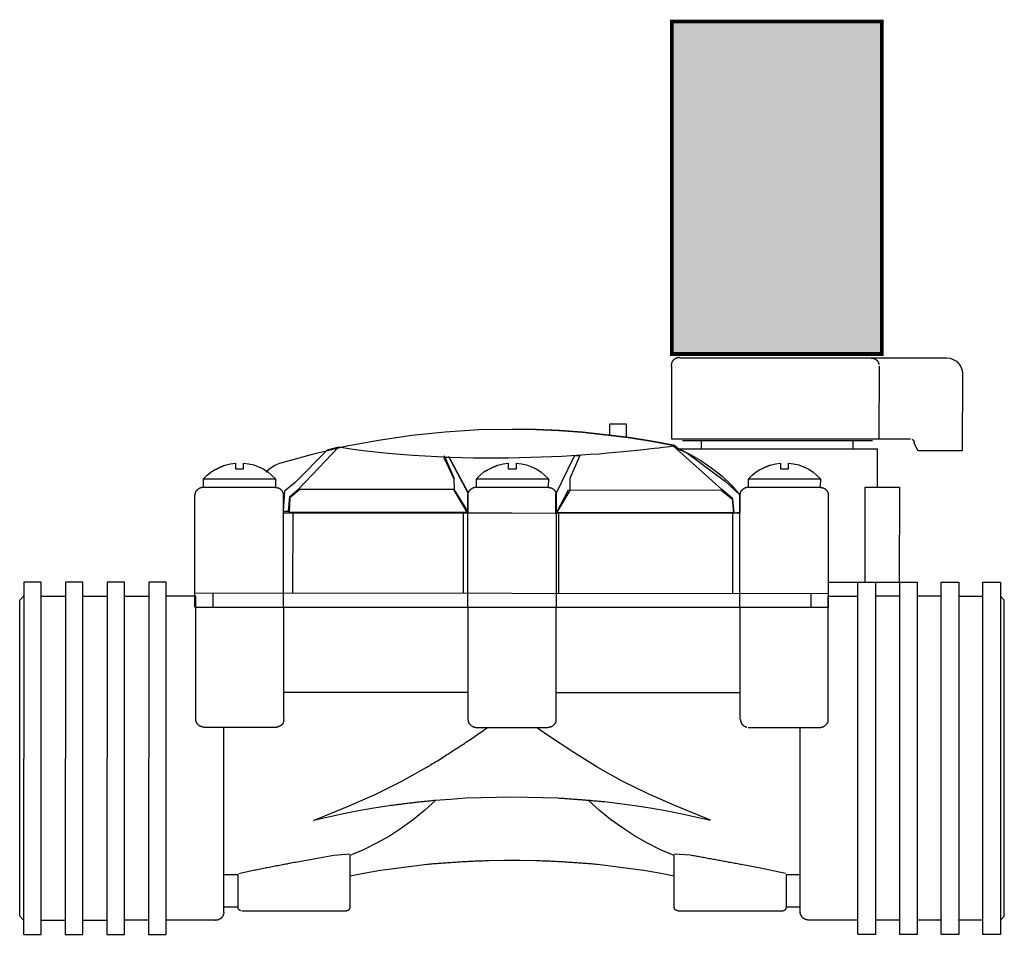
# Model space of a CAD drawing. Extents: x 48 to 160, y 116 to 220.
import ezdxf

# ---------------------------------------------------------------- set-up
doc = ezdxf.new("R2010")
doc.units = 0
doc.header["$MEASUREMENT"] = 0
doc.layers.get('0').update_dxf_attribs({"linetype": 'CONTINUOUS'})

msp = doc.modelspace()

# ---------------------------------------------------------------- linework, layer by layer
at = {"color": 7, "linetype": 'Continuous', "const_width": 0.423}
msp.add_lwpolyline([(122, 182), (146, 182), (146, 220), (122, 220)], close=True, dxfattribs=at)
at = {"color": 7, "linetype": 'Continuous'}
for points in [[(122.87, 181.59), (122.83, 181.59), (122.78, 181.58), (122.74, 181.57), (122.7, 181.57), (122.66, 181.56), (122.62, 181.55), (122.59, 181.54), (122.55, 181.53), (122.51, 181.52), (122.48, 181.5), (122.45, 181.49), (122.41, 181.47), (122.38, 181.46), (122.35, 181.44), (122.32, 181.42), (122.3, 181.4), (122.27, 181.38), (122.24, 181.36), (122.22, 181.34), (122.19, 181.31), (122.17, 181.29), (122.15, 181.26), (122.13, 181.24), (122.11, 181.21), (122.09, 181.18), (122.07, 181.15), (122.06, 181.12), (122.04, 181.09), (122.03, 181.05), (122.02, 181.02), (122, 180.98), (121.99, 180.95), (121.98, 180.91), (121.97, 180.87), (121.96, 180.83), (121.96, 180.79), (121.95, 180.75), (121.95, 180.71), (121.94, 180.66), (121.94, 180.62)], [(122.92, 181.57), (153.38, 181.57), (153.8, 181.52), (154.17, 181.38), (154.52, 181.17), (154.82, 180.87), (155.03, 180.52), (155.17, 180.15), (155.21, 179.73), (155.19, 170.95), (150.15, 170.95), (149.68, 171.9)], [(144.8, 181.54), (144.84, 181.54), (144.88, 181.54), (144.91, 181.53), (144.95, 181.52), (144.98, 181.52), (145.01, 181.51), (145.05, 181.5), (145.08, 181.49), (145.11, 181.48), (145.14, 181.47), (145.16, 181.46), (145.19, 181.45), (145.22, 181.44), (145.25, 181.43), (145.27, 181.41), (145.3, 181.4), (145.32, 181.38), (145.34, 181.37), (145.37, 181.35), (145.39, 181.33), (145.41, 181.31), (145.43, 181.29), (145.45, 181.27), (145.47, 181.25), (145.49, 181.23), (145.51, 181.21), (145.52, 181.18), (145.54, 181.16), (145.56, 181.13), (145.57, 181.11), (145.59, 181.08), (145.6, 181.05), (145.61, 181.02), (145.63, 180.99), (145.64, 180.96), (145.65, 180.93), (145.67, 180.89), (145.68, 180.86), (145.69, 180.82), (145.7, 180.79)], [(121.99, 180.64), (121.97, 172.32), (149.27, 172.32)], [(145.69, 180.61), (145.66, 172.3)], [(77.24, 169.53), (80.96, 170.55), (84.7, 171.46), (88.49, 172.16), (92.3, 172.74), (96.11, 173.11), (99.96, 173.37), (103.77, 173.41)], [(83.91, 171.39), (85.32, 171.18), (86.74, 170.99), (88.16, 170.82), (89.59, 170.67), (91.01, 170.55), (92.42, 170.44), (93.83, 170.35), (95.23, 170.28), (96.62, 170.22), (98, 170.18), (99.36, 170.15), (100.7, 170.14), (102.03, 170.14), (103.33, 170.15), (104.61, 170.17), (105.86, 170.2), (107.09, 170.24), (108.28, 170.29), (109.44, 170.34), (110.56, 170.4), (111.65, 170.47), (112.7, 170.54), (113.71, 170.61), (114.67, 170.69), (115.59, 170.77), (116.45, 170.85), (117.27, 170.93), (118.04, 171.01), (118.75, 171.08), (119.4, 171.15), (119.99, 171.22), (120.52, 171.29), (120.99, 171.35), (121.39, 171.4), (121.73, 171.44), (121.99, 171.48), (122.18, 171.51), (122.3, 171.52), (122.34, 171.53), (122.3, 171.52), (122.34, 171.53), (119.74, 172.02), (117.11, 172.44), (114.48, 172.78), (111.81, 173.06), (109.16, 173.25), (106.51, 173.37), (103.84, 173.41)], [(103.8, 173.41), (106.45, 173.37), (109.09, 173.25), (111.77, 173.06), (114.41, 172.78), (117.04, 172.44), (119.67, 172.02), (122.27, 171.53), (122.34, 171.51), (122.41, 171.46), (122.42, 171.46), (122.42, 171.46), (122.43, 171.45), (122.44, 171.45), (122.45, 171.45), (122.46, 171.45), (122.46, 171.44), (122.47, 171.44), (122.48, 171.44), (122.48, 171.43), (122.49, 171.43), (122.5, 171.43), (122.5, 171.42), (122.51, 171.42), (122.51, 171.41), (122.52, 171.41), (122.52, 171.4), (122.53, 171.4), (122.53, 171.39), (122.54, 171.39), (122.54, 171.38), (122.55, 171.38), (122.55, 171.37), (122.55, 171.36), (122.56, 171.36), (122.56, 171.35), (122.56, 171.35), (122.57, 171.34), (122.57, 171.33), (122.57, 171.32), (122.58, 171.32), (122.58, 171.31), (122.58, 171.3), (122.58, 171.29), (122.59, 171.29), (122.59, 171.28), (122.59, 171.27), (122.59, 171.26), (122.59, 171.25)], [(123.22, 172.13), (134.07, 172.13), (144.94, 172.11)], [(125.36, 172.13), (125.36, 171.18)], [(142.74, 171.2), (142.74, 172.13)], [(149.47, 172.25), (149.49, 172.24), (149.5, 172.24), (149.51, 172.23), (149.52, 172.22), (149.53, 172.21), (149.54, 172.21), (149.55, 172.2), (149.56, 172.19), (149.57, 172.18), (149.58, 172.17), (149.59, 172.16), (149.6, 172.16), (149.61, 172.15), (149.62, 172.14), (149.62, 172.13), (149.63, 172.12), (149.64, 172.11), (149.64, 172.1), (149.65, 172.09), (149.65, 172.08), (149.66, 172.07), (149.67, 172.06), (149.67, 172.05), (149.67, 172.04), (149.68, 172.02), (149.68, 172.01), (149.69, 172), (149.69, 171.99), (149.69, 171.98), (149.7, 171.96), (149.7, 171.95), (149.7, 171.94), (149.7, 171.92), (149.7, 171.91), (149.71, 171.89), (149.71, 171.88), (149.71, 171.86), (149.71, 171.85), (149.71, 171.83), (149.71, 171.82)], [(122.62, 171.18), (145.48, 171.16), (145.48, 166.77)], [(122.64, 171.2), (124.01, 170.58), (125.31, 169.83), (126.57, 168.97), (127.77, 168.04), (128.84, 167.02), (129.77, 165.88)], [(96.01, 170.39), (97.15, 167.77)], [(96.48, 170.32), (98.75, 166.12)], [(68.5, 166.84), (68.5, 167.72), (68.92, 168.14), (69.36, 168.53), (69.4, 168.55), (69.44, 168.58), (69.48, 168.6), (69.52, 168.62), (69.56, 168.64), (69.6, 168.66), (69.64, 168.68), (69.68, 168.7), (69.72, 168.72), (69.76, 168.75), (69.8, 168.77), (69.84, 168.79), (69.88, 168.81), (69.92, 168.83), (69.96, 168.85), (70, 168.87), (70.05, 168.89), (70.09, 168.91), (70.13, 168.93), (70.17, 168.95), (70.21, 168.97), (70.25, 168.99), (70.29, 169.01), (70.33, 169.03), (70.38, 169.05), (70.42, 169.07), (70.46, 169.09), (70.5, 169.11), (70.54, 169.13), (70.58, 169.14), (70.63, 169.16), (70.67, 169.18), (70.71, 169.2), (70.75, 169.22), (70.8, 169.23), (70.84, 169.25), (70.88, 169.27), (70.92, 169.28), (70.97, 169.3), (70.97, 169.3), (71.57, 169.44), (72.15, 169.53), (72.15, 168.88), (73.08, 168.86), (73.08, 169.53), (73.64, 169.46), (74.24, 169.32), (74.8, 169.11), (75.33, 168.86), (75.85, 168.53), (76.29, 168.16), (76.73, 167.74), (76.71, 166.81)], [(75.61, 168.53), (76.1, 168.95), (76.66, 169.3), (77.22, 169.51)], [(99.68, 166.84), (99.68, 167.72), (100.1, 168.14), (100.54, 168.53), (100.58, 168.55), (100.62, 168.58), (100.66, 168.6), (100.7, 168.62), (100.74, 168.64), (100.78, 168.66), (100.82, 168.68), (100.86, 168.7), (100.9, 168.72), (100.94, 168.75), (100.98, 168.77), (101.02, 168.79), (101.06, 168.81), (101.1, 168.83), (101.14, 168.85), (101.18, 168.87), (101.23, 168.89), (101.27, 168.91), (101.31, 168.93), (101.35, 168.95), (101.39, 168.97), (101.43, 168.99), (101.47, 169.01), (101.51, 169.03), (101.56, 169.05), (101.6, 169.07), (101.64, 169.09), (101.68, 169.11), (101.72, 169.13), (101.76, 169.14), (101.81, 169.16), (101.85, 169.18), (101.89, 169.2), (101.93, 169.22), (101.98, 169.23), (102.02, 169.25), (102.06, 169.27), (102.1, 169.28), (102.15, 169.3), (102.15, 169.3), (102.75, 169.44), (103.33, 169.53), (103.33, 168.88), (104.26, 168.86), (104.26, 169.53), (104.82, 169.46), (105.42, 169.32), (105.98, 169.11), (106.51, 168.86), (107.03, 168.53), (107.47, 168.16), (107.91, 167.74), (107.89, 166.81)], [(130.77, 166.84), (130.77, 167.72), (131.19, 168.14), (131.63, 168.53), (131.67, 168.55), (131.71, 168.58), (131.75, 168.6), (131.79, 168.62), (131.83, 168.64), (131.87, 168.66), (131.91, 168.68), (131.95, 168.7), (131.99, 168.72), (132.03, 168.75), (132.07, 168.77), (132.11, 168.79), (132.15, 168.81), (132.19, 168.83), (132.23, 168.85), (132.27, 168.87), (132.31, 168.89), (132.35, 168.91), (132.39, 168.93), (132.44, 168.95), (132.48, 168.97), (132.52, 168.99), (132.56, 169.01), (132.6, 169.03), (132.64, 169.05), (132.68, 169.07), (132.73, 169.09), (132.77, 169.11), (132.81, 169.13), (132.85, 169.14), (132.89, 169.16), (132.94, 169.18), (132.98, 169.2), (133.02, 169.22), (133.06, 169.23), (133.11, 169.25), (133.15, 169.27), (133.19, 169.28), (133.23, 169.3), (133.23, 169.3), (133.84, 169.44), (134.42, 169.53), (134.42, 168.88), (135.35, 168.86), (135.35, 169.53), (135.91, 169.46), (136.51, 169.32), (137.07, 169.11), (137.6, 168.86), (138.11, 168.53), (138.55, 168.16), (139, 167.74), (138.97, 166.81)], [(68.53, 167.72), (76.73, 167.72)], [(99.71, 167.72), (107.91, 167.72)], [(130.79, 167.72), (139, 167.72)], [(67.53, 153.08), (67.53, 165.88), (67.57, 166.09), (67.64, 166.3), (67.66, 166.33), (67.68, 166.35), (67.7, 166.37), (67.72, 166.39), (67.74, 166.41), (67.76, 166.43), (67.78, 166.45), (67.79, 166.47), (67.81, 166.49), (67.83, 166.51), (67.85, 166.52), (67.87, 166.54), (67.89, 166.56), (67.9, 166.57), (67.92, 166.59), (67.94, 166.6), (67.96, 166.62), (67.98, 166.63), (68, 166.64), (68.02, 166.66), (68.04, 166.67), (68.06, 166.68), (68.08, 166.69), (68.1, 166.7), (68.12, 166.71), (68.14, 166.72), (68.16, 166.73), (68.18, 166.74), (68.2, 166.74), (68.23, 166.75), (68.25, 166.76), (68.27, 166.76), (68.3, 166.77), (68.32, 166.77), (68.35, 166.78), (68.37, 166.78), (68.4, 166.79), (68.43, 166.79), (68.46, 166.79), (68.46, 166.79), (76.68, 166.79)], [(76.71, 166.77), (76.74, 166.76), (76.76, 166.76), (76.79, 166.76), (76.82, 166.76), (76.85, 166.75), (76.87, 166.75), (76.9, 166.74), (76.92, 166.74), (76.95, 166.73), (76.97, 166.72), (77, 166.72), (77.02, 166.71), (77.04, 166.7), (77.06, 166.69), (77.08, 166.68), (77.11, 166.67), (77.13, 166.66), (77.15, 166.65), (77.17, 166.64), (77.19, 166.63), (77.21, 166.62), (77.22, 166.6), (77.24, 166.59), (77.26, 166.58), (77.28, 166.56), (77.3, 166.54), (77.32, 166.53), (77.34, 166.51), (77.35, 166.49), (77.37, 166.48), (77.39, 166.46), (77.41, 166.44), (77.43, 166.42), (77.45, 166.4), (77.47, 166.37), (77.48, 166.35), (77.5, 166.33), (77.52, 166.3), (77.54, 166.28), (77.56, 166.25), (77.54, 166.28), (77.61, 166.07), (77.61, 153.08)], [(98.71, 153.08), (98.71, 165.88), (98.75, 166.09), (98.82, 166.3), (98.84, 166.33), (98.86, 166.35), (98.88, 166.37), (98.9, 166.39), (98.92, 166.41), (98.94, 166.43), (98.96, 166.45), (98.98, 166.47), (98.99, 166.49), (99.01, 166.51), (99.03, 166.52), (99.05, 166.54), (99.07, 166.56), (99.08, 166.57), (99.1, 166.59), (99.12, 166.6), (99.14, 166.62), (99.16, 166.63), (99.18, 166.64), (99.2, 166.66), (99.22, 166.67), (99.24, 166.68), (99.26, 166.69), (99.28, 166.7), (99.3, 166.71), (99.32, 166.72), (99.34, 166.73), (99.36, 166.74), (99.38, 166.74), (99.41, 166.75), (99.43, 166.76), (99.45, 166.76), (99.48, 166.77), (99.5, 166.77), (99.53, 166.78), (99.55, 166.78), (99.58, 166.79), (99.61, 166.79), (99.64, 166.79), (99.64, 166.79), (107.86, 166.79)], [(107.89, 166.77), (107.92, 166.76), (107.94, 166.76), (107.97, 166.76), (108, 166.76), (108.03, 166.75), (108.05, 166.75), (108.08, 166.74), (108.1, 166.74), (108.13, 166.73), (108.15, 166.72), (108.18, 166.72), (108.2, 166.71), (108.22, 166.7), (108.24, 166.69), (108.26, 166.68), (108.29, 166.67), (108.31, 166.66), (108.33, 166.65), (108.35, 166.64), (108.37, 166.63), (108.39, 166.62), (108.4, 166.6), (108.42, 166.59), (108.44, 166.58), (108.46, 166.56), (108.48, 166.54), (108.5, 166.53), (108.52, 166.51), (108.53, 166.49), (108.55, 166.48), (108.57, 166.46), (108.59, 166.44), (108.61, 166.42), (108.63, 166.4), (108.65, 166.37), (108.66, 166.35), (108.68, 166.33), (108.7, 166.3), (108.72, 166.28), (108.74, 166.25), (108.72, 166.28), (108.79, 166.07), (108.79, 153.08)], [(129.8, 153.08), (129.8, 165.88), (129.84, 166.09), (129.91, 166.3), (129.93, 166.33), (129.95, 166.35), (129.97, 166.37), (129.99, 166.39), (130.01, 166.41), (130.03, 166.43), (130.04, 166.45), (130.06, 166.47), (130.08, 166.49), (130.1, 166.51), (130.12, 166.52), (130.14, 166.54), (130.15, 166.56), (130.17, 166.57), (130.19, 166.59), (130.21, 166.6), (130.23, 166.62), (130.25, 166.63), (130.27, 166.64), (130.28, 166.66), (130.3, 166.67), (130.32, 166.68), (130.34, 166.69), (130.36, 166.7), (130.38, 166.71), (130.41, 166.72), (130.43, 166.73), (130.45, 166.74), (130.47, 166.74), (130.49, 166.75), (130.52, 166.76), (130.54, 166.76), (130.57, 166.77), (130.59, 166.77), (130.62, 166.78), (130.64, 166.78), (130.67, 166.79), (130.7, 166.79), (130.72, 166.79), (130.72, 166.79), (138.95, 166.79)], [(138.97, 166.77), (139, 166.76), (139.03, 166.76), (139.06, 166.76), (139.09, 166.76), (139.12, 166.75), (139.14, 166.75), (139.17, 166.74), (139.19, 166.74), (139.22, 166.73), (139.24, 166.72), (139.26, 166.72), (139.29, 166.71), (139.31, 166.7), (139.33, 166.69), (139.35, 166.68), (139.37, 166.67), (139.39, 166.66), (139.41, 166.65), (139.43, 166.64), (139.45, 166.63), (139.47, 166.62), (139.49, 166.6), (139.51, 166.59), (139.53, 166.58), (139.55, 166.56), (139.57, 166.54), (139.59, 166.53), (139.6, 166.51), (139.62, 166.49), (139.64, 166.48), (139.66, 166.46), (139.68, 166.44), (139.7, 166.42), (139.71, 166.4), (139.73, 166.37), (139.75, 166.35), (139.77, 166.33), (139.79, 166.3), (139.81, 166.28), (139.83, 166.25), (139.81, 166.28), (139.88, 166.07), (139.88, 153.08)], [(144.11, 155.89), (144.11, 166.77), (148.01, 166.77), (147.99, 155.87), (139.88, 155.87)], [(139.88, 163.75), (139.88, 154.59), (103.77, 154.64), (67.64, 154.66)], [(129.75, 163.77), (103.73, 163.82), (77.7, 163.82)], [(78.7, 163.82), (78.68, 154.66)], [(98.17, 163.79), (98.17, 154.64)], [(109.09, 154.69), (109.09, 163.82)], [(128.94, 163.75), (128.94, 154.59)], [(49.96, 115.7), (49.96, 155.92), (47.96, 155.92), (47.94, 115.67), (49.96, 115.67)], [(54.73, 115.7), (54.73, 155.92), (52.73, 155.92), (52.7, 115.67), (54.73, 115.67)], [(59.49, 115.7), (59.49, 155.92), (57.49, 155.92), (57.47, 115.67), (59.49, 115.67)], [(64.23, 115.7), (64.23, 155.92), (62.25, 155.92), (62.23, 115.67), (64.23, 115.67)], [(143.27, 115.7), (143.27, 155.92), (145.27, 155.92), (145.27, 115.67), (143.27, 115.67)], [(148.06, 115.67), (148.06, 155.92), (150.03, 155.92), (150.03, 115.67), (148.03, 115.67)], [(152.77, 115.7), (152.77, 155.92), (154.8, 155.92), (154.8, 115.67), (152.77, 115.67)], [(47.5, 117.77), (47.5, 153.87), (47.94, 154.31)], [(49.99, 154.31), (52.7, 154.31)], [(54.75, 154.31), (57.47, 154.31)], [(59.51, 154.31), (62.23, 154.31)], [(67.62, 140.26), (67.62, 154.31), (64.25, 154.31)], [(69.6, 153.08), (69.6, 154.66)], [(130.75, 139.33), (138.97, 139.33), (139, 139.33), (139.03, 139.33), (139.06, 139.34), (139.09, 139.34), (139.12, 139.34), (139.14, 139.35), (139.17, 139.35), (139.19, 139.36), (139.22, 139.37), (139.24, 139.38), (139.26, 139.38), (139.29, 139.39), (139.31, 139.4), (139.33, 139.41), (139.35, 139.42), (139.37, 139.43), (139.39, 139.44), (139.41, 139.46), (139.43, 139.47), (139.45, 139.48), (139.47, 139.5), (139.49, 139.51), (139.51, 139.52), (139.52, 139.54), (139.54, 139.55), (139.56, 139.57), (139.58, 139.59), (139.6, 139.6), (139.61, 139.62), (139.63, 139.64), (139.65, 139.66), (139.66, 139.67), (139.68, 139.69), (139.7, 139.71), (139.72, 139.73), (139.73, 139.75), (139.75, 139.77), (139.77, 139.79), (139.79, 139.82), (139.79, 139.82), (139.86, 140.02), (139.88, 140.23), (139.88, 154.31), (143.27, 154.31)], [(137.9, 154.59), (137.9, 152.99)], [(148.03, 154.31), (145.27, 154.31)], [(152.77, 154.31), (150.03, 154.31)], [(154.82, 154.31), (157.54, 154.31)], [(159.56, 117.28), (160, 117.74), (160, 153.87), (159.56, 154.31)], [(139.88, 153.04), (67.64, 153.04)], [(77.68, 140.26), (77.68, 153.04)], [(98.71, 153.04), (98.71, 140.23), (98.75, 140.02), (98.82, 139.82), (98.84, 139.79), (98.86, 139.77), (98.88, 139.75), (98.9, 139.73), (98.92, 139.71), (98.94, 139.69), (98.96, 139.67), (98.98, 139.65), (98.99, 139.63), (99.01, 139.61), (99.03, 139.59), (99.05, 139.58), (99.07, 139.56), (99.08, 139.54), (99.1, 139.53), (99.12, 139.51), (99.14, 139.5), (99.16, 139.49), (99.18, 139.47), (99.2, 139.46), (99.22, 139.45), (99.24, 139.44), (99.26, 139.43), (99.28, 139.42), (99.3, 139.41), (99.32, 139.4), (99.34, 139.39), (99.36, 139.38), (99.38, 139.37), (99.41, 139.37), (99.43, 139.36), (99.45, 139.35), (99.48, 139.35), (99.5, 139.34), (99.53, 139.34), (99.55, 139.34), (99.58, 139.33), (99.61, 139.33), (99.64, 139.33), (99.64, 139.33), (107.86, 139.33)], [(107.89, 139.35), (107.92, 139.35), (107.94, 139.35), (107.97, 139.36), (108, 139.36), (108.03, 139.37), (108.05, 139.37), (108.08, 139.37), (108.1, 139.38), (108.13, 139.39), (108.15, 139.39), (108.18, 139.4), (108.2, 139.41), (108.22, 139.42), (108.24, 139.42), (108.26, 139.43), (108.29, 139.44), (108.31, 139.45), (108.33, 139.46), (108.35, 139.48), (108.37, 139.49), (108.39, 139.5), (108.4, 139.51), (108.42, 139.53), (108.44, 139.54), (108.46, 139.56), (108.48, 139.57), (108.5, 139.59), (108.52, 139.61), (108.53, 139.62), (108.55, 139.64), (108.57, 139.66), (108.59, 139.68), (108.61, 139.7), (108.63, 139.72), (108.65, 139.74), (108.66, 139.77), (108.68, 139.79), (108.7, 139.81), (108.72, 139.84), (108.74, 139.86), (108.72, 139.84), (108.79, 140.05), (108.79, 153.04)], [(129.82, 140.26), (129.82, 153.04)], [(98.71, 143.32), (77.68, 143.32)], [(108.82, 143.32), (129.82, 143.32)], [(68.53, 139.35), (68.51, 139.35), (68.49, 139.35), (68.48, 139.35), (68.46, 139.35), (68.45, 139.36), (68.43, 139.36), (68.41, 139.36), (68.4, 139.36), (68.38, 139.37), (68.37, 139.37), (68.35, 139.38), (68.33, 139.38), (68.32, 139.39), (68.3, 139.39), (68.28, 139.4), (68.27, 139.4), (68.25, 139.41), (68.24, 139.41), (68.22, 139.42), (68.2, 139.43), (68.19, 139.43), (68.17, 139.44), (68.16, 139.45), (68.14, 139.45), (68.12, 139.46), (68.11, 139.47), (68.09, 139.48), (68.07, 139.48), (68.06, 139.49), (68.04, 139.5), (68.03, 139.51), (68.01, 139.52), (67.99, 139.53), (67.98, 139.54), (67.96, 139.56), (67.94, 139.57), (67.93, 139.59), (67.91, 139.6), (67.89, 139.62), (67.88, 139.64), (67.86, 139.66), (67.85, 139.68), (67.83, 139.7), (67.82, 139.72), (67.8, 139.74), (67.79, 139.75), (67.78, 139.77), (67.77, 139.79), (67.75, 139.81), (67.74, 139.83), (67.73, 139.84), (67.72, 139.86), (67.71, 139.88), (67.7, 139.9), (67.7, 139.92), (67.69, 139.94), (67.68, 139.96), (67.67, 139.98), (67.66, 140), (67.66, 140.02), (67.65, 140.04), (67.65, 140.06), (67.64, 140.09), (67.64, 140.11), (67.63, 140.13), (67.63, 140.16), (67.63, 140.18), (67.62, 140.21), (67.62, 140.23), (67.62, 140.26)], [(77.68, 140.23), (77.66, 140.02), (77.59, 139.82), (77.5, 139.68), (77.48, 139.66), (77.46, 139.64), (77.45, 139.63), (77.43, 139.61), (77.41, 139.6), (77.4, 139.59), (77.38, 139.57), (77.37, 139.56), (77.35, 139.55), (77.33, 139.53), (77.32, 139.52), (77.3, 139.51), (77.28, 139.5), (77.27, 139.49), (77.25, 139.48), (77.23, 139.47), (77.21, 139.46), (77.2, 139.45), (77.18, 139.44), (77.16, 139.43), (77.14, 139.42), (77.12, 139.41), (77.11, 139.4), (77.09, 139.4), (77.07, 139.39), (77.05, 139.38), (77.03, 139.38), (77.01, 139.37), (76.99, 139.36), (76.97, 139.36), (76.95, 139.35), (76.93, 139.35), (76.91, 139.34), (76.89, 139.34), (76.87, 139.34), (76.84, 139.33), (76.82, 139.33), (76.8, 139.33), (76.78, 139.33), (76.78, 139.33), (68.53, 139.33)], [(129.84, 140.23), (129.85, 140.2), (129.85, 140.16), (129.86, 140.13), (129.86, 140.1), (129.87, 140.06), (129.88, 140.03), (129.88, 140), (129.89, 139.97), (129.9, 139.94), (129.91, 139.91), (129.92, 139.88), (129.93, 139.86), (129.95, 139.83), (129.96, 139.8), (129.97, 139.78), (129.99, 139.75), (130, 139.73), (130.02, 139.7), (130.04, 139.68), (130.05, 139.66), (130.07, 139.64), (130.09, 139.62), (130.11, 139.6), (130.13, 139.58), (130.16, 139.56), (130.18, 139.54), (130.2, 139.52), (130.23, 139.5), (130.25, 139.49), (130.28, 139.47), (130.31, 139.45), (130.34, 139.44), (130.37, 139.42), (130.4, 139.41), (130.43, 139.4), (130.46, 139.39), (130.49, 139.37), (130.53, 139.36), (130.56, 139.35), (130.6, 139.34)], [(70.83, 118.21), (70.83, 139.33)], [(126.43, 128.69), (124.73, 129.08), (123.01, 129.45), (121.27, 129.78), (119.53, 130.08), (117.78, 130.36), (116.06, 130.59), (114.3, 130.8), (114.16, 130.81), (114.03, 130.83), (113.9, 130.84), (113.76, 130.85), (113.63, 130.86), (113.49, 130.88), (113.36, 130.89), (113.22, 130.9), (113.09, 130.91), (112.95, 130.92), (112.81, 130.94), (112.68, 130.95), (112.54, 130.96), (112.41, 130.97), (112.27, 130.98), (112.14, 131), (112, 131.01), (111.86, 131.02), (111.73, 131.03), (111.59, 131.04), (111.46, 131.05), (111.32, 131.06), (111.19, 131.07), (111.05, 131.08), (110.91, 131.09), (110.78, 131.1), (110.64, 131.11), (110.51, 131.12), (110.37, 131.13), (110.24, 131.14), (110.1, 131.15), (109.97, 131.16), (109.83, 131.17), (109.7, 131.18), (109.56, 131.19), (109.43, 131.2), (109.29, 131.2), (109.16, 131.21), (109.02, 131.22), (109.02, 131.22), (107.28, 131.29), (105.52, 131.33), (103.75, 131.36), (101.98, 131.33), (100.22, 131.29), (98.48, 131.22), (96.71, 131.1), (94.94, 130.96), (94.81, 130.95), (94.68, 130.94), (94.54, 130.92), (94.41, 130.91), (94.27, 130.9), (94.14, 130.88), (94, 130.87), (93.87, 130.86), (93.73, 130.84), (93.6, 130.83), (93.47, 130.81), (93.33, 130.8), (93.2, 130.79), (93.06, 130.77), (92.93, 130.76), (92.79, 130.74), (92.66, 130.73), (92.52, 130.71), (92.39, 130.69), (92.25, 130.68), (92.12, 130.66), (91.99, 130.65), (91.85, 130.63), (91.72, 130.62), (91.58, 130.6), (91.45, 130.58), (91.31, 130.57), (91.18, 130.55), (91.05, 130.53), (90.91, 130.52), (90.78, 130.5), (90.65, 130.48), (90.51, 130.46), (90.38, 130.45), (90.25, 130.43), (90.11, 130.41), (89.98, 130.39), (89.85, 130.38), (89.72, 130.36), (89.72, 130.36), (87.97, 130.08), (86.23, 129.78), (84.49, 129.45), (82.77, 129.08), (81.07, 128.69), (85.14, 130.36), (88.18, 131.71), (91.16, 133.17), (93.95, 134.73), (94.13, 134.84), (94.31, 134.95), (94.49, 135.07), (94.67, 135.18), (94.86, 135.29), (95.04, 135.41), (95.22, 135.52), (95.41, 135.63), (95.59, 135.75), (95.77, 135.86), (95.95, 135.98), (96.13, 136.09), (96.32, 136.21), (96.5, 136.32), (96.68, 136.44), (96.86, 136.56), (97.04, 136.67), (97.23, 136.79), (97.41, 136.91), (97.59, 137.02), (97.77, 137.14), (97.95, 137.26), (98.13, 137.38), (98.31, 137.5), (98.49, 137.62), (98.67, 137.74), (98.85, 137.86), (99.03, 137.98), (99.2, 138.1), (99.38, 138.22), (99.56, 138.34), (99.74, 138.46), (99.91, 138.58), (100.09, 138.71), (100.26, 138.83), (100.44, 138.95), (100.61, 139.08), (100.79, 139.2), (100.96, 139.33)], [(126.43, 128.71), (122.36, 130.38), (119.32, 131.73), (116.34, 133.19), (113.55, 134.75), (110.81, 136.45), (107.79, 138.44), (106.54, 139.33)], [(137.6, 117.3), (137.58, 117.3), (137.57, 117.31), (137.55, 117.31), (137.53, 117.31), (137.51, 117.31), (137.5, 117.32), (137.48, 117.32), (137.46, 117.32), (137.44, 117.33), (137.43, 117.33), (137.41, 117.34), (137.39, 117.34), (137.37, 117.35), (137.36, 117.35), (137.34, 117.36), (137.32, 117.36), (137.31, 117.37), (137.29, 117.38), (137.27, 117.38), (137.26, 117.39), (137.24, 117.4), (137.22, 117.4), (137.21, 117.41), (137.19, 117.42), (137.18, 117.42), (137.16, 117.43), (137.14, 117.44), (137.13, 117.45), (137.11, 117.46), (137.09, 117.47), (137.08, 117.48), (137.06, 117.49), (137.05, 117.5), (137.03, 117.51), (137.01, 117.52), (137, 117.54), (136.98, 117.55), (136.97, 117.57), (136.95, 117.58), (136.94, 117.6), (136.92, 117.62), (136.91, 117.64), (136.89, 117.66), (136.88, 117.67), (136.87, 117.69), (136.85, 117.71), (136.84, 117.73), (136.83, 117.75), (136.82, 117.77), (136.81, 117.79), (136.79, 117.81), (136.78, 117.83), (136.77, 117.85), (136.76, 117.87), (136.75, 117.89), (136.74, 117.91), (136.74, 117.93), (136.73, 117.95), (136.72, 117.97), (136.71, 117.99), (136.71, 118.01), (136.7, 118.03), (136.7, 118.05), (136.69, 118.07), (136.69, 118.1), (136.68, 118.12), (136.68, 118.14), (136.68, 118.16), (136.67, 118.18), (136.67, 118.21), (136.67, 118.18), (136.67, 139.33)], [(95.01, 130.96), (93.78, 129.85), (92.48, 128.78), (91.13, 127.8), (89.74, 126.9), (88.28, 126.08), (86.77, 125.32), (85.23, 124.67), (85.23, 118.79), (85.21, 118.7), (85.21, 118.67), (85.2, 118.65), (85.2, 118.63), (85.19, 118.62), (85.18, 118.6), (85.18, 118.58), (85.17, 118.57), (85.16, 118.55), (85.15, 118.54), (85.14, 118.52), (85.14, 118.51), (85.13, 118.5), (85.12, 118.49), (85.1, 118.47), (85.09, 118.46), (85.08, 118.45), (85.07, 118.44), (85.06, 118.43), (85.05, 118.43), (85.03, 118.42), (85.02, 118.41), (85.01, 118.4), (85, 118.4), (84.98, 118.39), (84.97, 118.38), (84.95, 118.38), (84.94, 118.37), (84.93, 118.37), (84.91, 118.36), (84.9, 118.36), (84.88, 118.35), (84.87, 118.35), (84.85, 118.35), (84.84, 118.34), (84.83, 118.34), (84.81, 118.33), (84.8, 118.33), (84.78, 118.33), (84.77, 118.32), (84.77, 118.32), (72.87, 118.32)], [(122.27, 124.69), (120.73, 125.34), (119.22, 126.11), (117.76, 126.92), (116.37, 127.83), (115.02, 128.8), (113.72, 129.87), (112.49, 130.96)], [(85.23, 124.83), (83.4, 124.69), (81.28, 124.29), (79.03, 123.9), (78.86, 123.87), (78.7, 123.84), (78.53, 123.81), (78.36, 123.78), (78.2, 123.75), (78.03, 123.71), (77.86, 123.68), (77.7, 123.65), (77.53, 123.62), (77.36, 123.59), (77.2, 123.55), (77.03, 123.52), (76.86, 123.49), (76.69, 123.46), (76.53, 123.42), (76.36, 123.39), (76.19, 123.36), (76.03, 123.33), (75.86, 123.29), (75.69, 123.26), (75.53, 123.22), (75.36, 123.19), (75.19, 123.16), (75.02, 123.12), (74.86, 123.09), (74.69, 123.05), (74.52, 123.02), (74.36, 122.99), (74.19, 122.95), (74.02, 122.92), (73.86, 122.88), (73.69, 122.85), (73.52, 122.81), (73.36, 122.78), (73.19, 122.74), (73.02, 122.71), (72.86, 122.67), (72.69, 122.63), (72.52, 122.6)], [(85.26, 122.37), (87, 122.69), (88.74, 122.99), (90.51, 123.25), (92.27, 123.48), (94.04, 123.69), (94.22, 123.7), (94.4, 123.72), (94.58, 123.73), (94.76, 123.75), (94.94, 123.76), (95.13, 123.78), (95.31, 123.79), (95.49, 123.8), (95.67, 123.82), (95.85, 123.83), (96.04, 123.84), (96.22, 123.86), (96.4, 123.87), (96.58, 123.88), (96.77, 123.9), (96.95, 123.91), (97.13, 123.92), (97.32, 123.93), (97.5, 123.95), (97.68, 123.96), (97.86, 123.97), (98.05, 123.98), (98.23, 123.99), (98.41, 124), (98.59, 124.01), (98.78, 124.02), (98.96, 124.03), (99.14, 124.04), (99.32, 124.05), (99.5, 124.06), (99.68, 124.06), (99.87, 124.07), (100.05, 124.08), (100.23, 124.08), (100.41, 124.09), (100.59, 124.1), (100.77, 124.1), (100.95, 124.1), (101.12, 124.11), (101.12, 124.11), (102.89, 124.16), (104.66, 124.16), (106.42, 124.11), (106.6, 124.1), (106.78, 124.1), (106.96, 124.1), (107.15, 124.09), (107.33, 124.08), (107.51, 124.08), (107.69, 124.07), (107.87, 124.06), (108.06, 124.06), (108.24, 124.05), (108.42, 124.04), (108.6, 124.03), (108.79, 124.02), (108.97, 124.01), (109.15, 124), (109.33, 123.99), (109.52, 123.98), (109.7, 123.97), (109.88, 123.96), (110.07, 123.95), (110.25, 123.93), (110.43, 123.92), (110.61, 123.91), (110.8, 123.9), (110.98, 123.88), (111.16, 123.87), (111.34, 123.86), (111.52, 123.84), (111.71, 123.83), (111.89, 123.82), (112.07, 123.8), (112.25, 123.79), (112.43, 123.78), (112.61, 123.76), (112.79, 123.75), (112.97, 123.73), (113.15, 123.72), (113.33, 123.7), (113.51, 123.69), (113.51, 123.69), (115.27, 123.48), (117.04, 123.25), (118.81, 122.99), (120.55, 122.69), (122.27, 122.37)], [(135, 122.62), (131.96, 123.27), (130.12, 123.62), (129.97, 123.65), (129.81, 123.67), (129.66, 123.7), (129.51, 123.73), (129.35, 123.76), (129.2, 123.78), (129.04, 123.81), (128.89, 123.84), (128.73, 123.87), (128.58, 123.9), (128.43, 123.92), (128.27, 123.95), (128.12, 123.98), (127.96, 124.01), (127.81, 124.04), (127.65, 124.07), (127.5, 124.1), (127.34, 124.12), (127.19, 124.15), (127.03, 124.18), (126.88, 124.21), (126.73, 124.24), (126.57, 124.27), (126.42, 124.3), (126.26, 124.32), (126.11, 124.35), (125.95, 124.38), (125.8, 124.41), (125.64, 124.44), (125.49, 124.47), (125.34, 124.49), (125.18, 124.52), (125.03, 124.55), (124.87, 124.58), (124.72, 124.6), (124.56, 124.63), (124.41, 124.66), (124.26, 124.69), (124.1, 124.71), (124.1, 124.71), (122.27, 124.83)], [(122.73, 118.35), (122.73, 118.35), (122.73, 118.35), (122.72, 118.35), (122.72, 118.35), (122.71, 118.35), (122.7, 118.35), (122.7, 118.36), (122.69, 118.36), (122.68, 118.36), (122.67, 118.37), (122.66, 118.37), (122.65, 118.37), (122.64, 118.38), (122.63, 118.38), (122.62, 118.38), (122.61, 118.39), (122.6, 118.39), (122.58, 118.4), (122.57, 118.4), (122.56, 118.4), (122.55, 118.41), (122.54, 118.41), (122.53, 118.42), (122.52, 118.42), (122.51, 118.42), (122.5, 118.43), (122.49, 118.43), (122.49, 118.43), (122.48, 118.43), (122.47, 118.43), (122.47, 118.44), (122.46, 118.44), (122.46, 118.44), (122.45, 118.44), (122.45, 118.45), (122.44, 118.45), (122.44, 118.46), (122.43, 118.46), (122.43, 118.47), (122.42, 118.47), (122.41, 118.48), (122.41, 118.49), (122.4, 118.5), (122.39, 118.51), (122.39, 118.51), (122.38, 118.52), (122.37, 118.53), (122.37, 118.54), (122.36, 118.55), (122.36, 118.56), (122.35, 118.56), (122.34, 118.57), (122.34, 118.58), (122.33, 118.59), (122.33, 118.6), (122.32, 118.61), (122.32, 118.62), (122.32, 118.62), (122.31, 118.63), (122.31, 118.64), (122.3, 118.65), (122.3, 118.66), (122.3, 118.67), (122.3, 118.68), (122.29, 118.69), (122.29, 118.69), (122.29, 118.7), (122.29, 118.71), (122.29, 118.72), (122.29, 118.73), (122.29, 118.72), (122.27, 118.81), (122.27, 124.67)], [(70.85, 122.53), (72.43, 122.53), (72.43, 118.79), (70.83, 118.79)], [(135.07, 122.53), (135.07, 118.79)], [(135.09, 122.53), (136.67, 122.53)], [(70.83, 118.18), (70.82, 118.15), (70.82, 118.11), (70.81, 118.07), (70.8, 118.03), (70.79, 118), (70.78, 117.96), (70.77, 117.93), (70.76, 117.89), (70.75, 117.86), (70.73, 117.83), (70.72, 117.79), (70.7, 117.76), (70.68, 117.73), (70.67, 117.7), (70.65, 117.67), (70.63, 117.65), (70.6, 117.62), (70.58, 117.59), (70.56, 117.57), (70.53, 117.54), (70.51, 117.52), (70.48, 117.5), (70.45, 117.48), (70.43, 117.46), (70.4, 117.44), (70.37, 117.42), (70.33, 117.4), (70.3, 117.39), (70.27, 117.37), (70.24, 117.36), (70.2, 117.34), (70.17, 117.33), (70.13, 117.32), (70.09, 117.31), (70.06, 117.3), (70.02, 117.29), (69.98, 117.29), (69.94, 117.28), (69.9, 117.28), (69.86, 117.28), (69.9, 117.28), (64.25, 117.28)], [(72.78, 118.37), (72.77, 118.37), (72.75, 118.37), (72.74, 118.38), (72.73, 118.38), (72.72, 118.38), (72.71, 118.39), (72.69, 118.39), (72.68, 118.4), (72.67, 118.4), (72.66, 118.41), (72.65, 118.42), (72.64, 118.42), (72.63, 118.43), (72.62, 118.44), (72.61, 118.44), (72.6, 118.45), (72.59, 118.46), (72.58, 118.47), (72.57, 118.48), (72.56, 118.49), (72.55, 118.5), (72.54, 118.51), (72.53, 118.52), (72.53, 118.53), (72.52, 118.54), (72.51, 118.55), (72.51, 118.56), (72.5, 118.57), (72.49, 118.59), (72.49, 118.6), (72.48, 118.61), (72.48, 118.62), (72.47, 118.64), (72.47, 118.65), (72.46, 118.66), (72.46, 118.68), (72.46, 118.69), (72.46, 118.7), (72.45, 118.72), (72.45, 118.73)], [(136.67, 118.79), (135.07, 118.79), (135.05, 118.7), (135.02, 118.58), (135.02, 118.57), (135.02, 118.55), (135.01, 118.54), (135, 118.53), (135, 118.52), (134.99, 118.51), (134.99, 118.5), (134.98, 118.49), (134.97, 118.48), (134.96, 118.47), (134.95, 118.46), (134.95, 118.45), (134.94, 118.45), (134.93, 118.44), (134.92, 118.43), (134.91, 118.42), (134.9, 118.42), (134.89, 118.41), (134.87, 118.4), (134.86, 118.4), (134.85, 118.39), (134.84, 118.38), (134.83, 118.38), (134.82, 118.37), (134.8, 118.37), (134.79, 118.36), (134.78, 118.36), (134.77, 118.36), (134.76, 118.35), (134.74, 118.35), (134.73, 118.34), (134.72, 118.34), (134.7, 118.34), (134.69, 118.33), (134.68, 118.33), (134.67, 118.33), (134.65, 118.33), (134.64, 118.33), (134.63, 118.32), (134.63, 118.32), (122.73, 118.32)], [(47.52, 117.74), (47.94, 117.28)], [(49.99, 117.28), (52.7, 117.28)], [(54.75, 117.28), (57.47, 117.28)], [(62.23, 117.28), (59.49, 117.28)], [(143.27, 117.28), (137.6, 117.28)], [(148.03, 117.28), (145.27, 117.28)], [(152.77, 117.28), (150.03, 117.28)], [(157.54, 117.28), (154.8, 117.28)]]:
    msp.add_lwpolyline(points, dxfattribs=at)
for points in [[(114.9, 173.99), (114.9, 172.76), (116.85, 172.48), (116.85, 173.99)], [(77.75, 166.33), (77.59, 164.05), (78.22, 164.05), (78.36, 165.7), (79.45, 166.63), (83.91, 171.34), (82.63, 171.02), (78.98, 167.3)], [(129.77, 165.91), (129.77, 163.89), (129.1, 163.82), (128.96, 165.47), (127.73, 166.51), (122.15, 171.51), (123.68, 170.74), (128.15, 167.42)], [(95.97, 170.18), (97.11, 167.74), (97.13, 166.46), (98.71, 163.96), (98.73, 163.93), (98.73, 166.09), (96.57, 170.16)], [(111.51, 170.41), (110.37, 167.77), (110.35, 166.4), (108.77, 163.72), (108.75, 163.68), (108.75, 166), (110.91, 170.37)], [(79.49, 166.53), (78.36, 165.58), (78.29, 163.91), (98.64, 163.91), (97.11, 166.51)], [(127.63, 166.44), (128.96, 165.4), (129.1, 163.86), (108.82, 163.84), (110.19, 166.46)], [(159.56, 115.67), (157.54, 115.67), (157.54, 155.92), (159.56, 155.92)]]:
    msp.add_lwpolyline(points, close=True, dxfattribs=at)
at = {"color": 253}
for points in [[(146, 182), (146, 220), (122, 220)], [(146, 182), (122, 220), (122, 182)]]:
    msp.add_solid(points, dxfattribs=at)

doc.saveas('drawing.dxf')
